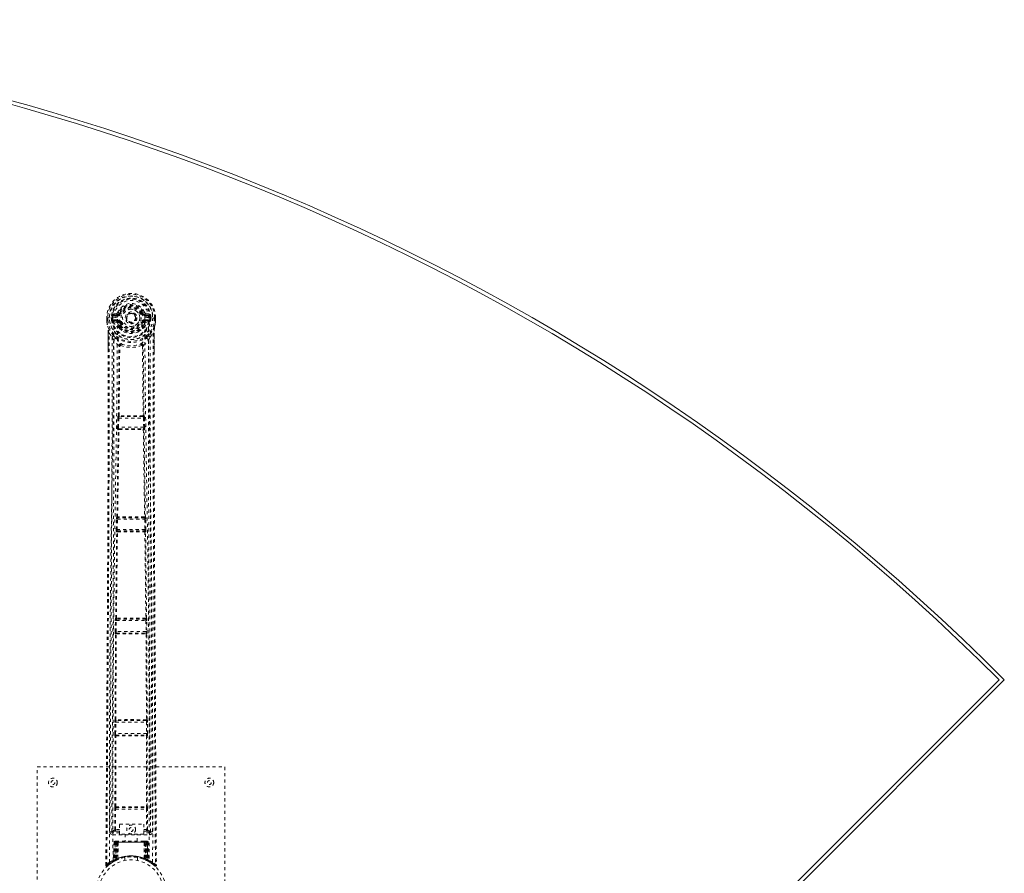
# Model space of a CAD drawing. Header units: inches. Extents: x 15 to 117, y 35 to 81.
# Tile 5 of 5: x 86 to 117, y 54 to 81. Entities that reach past the tile are written whole.
import ezdxf

# ---------------------------------------------------------------- set-up
doc = ezdxf.new("R2010")
doc.units = ezdxf.units.IN
doc.header["$MEASUREMENT"] = 0
doc.linetypes.add('SLD-Dashed', pattern=[0.075, 0.05, -0.025])
doc.linetypes.add('SLD-Solid', pattern=[0])

msp = doc.modelspace()

# ---------------------------------------------------------------- linework, layer by layer
at = {"color": 7, "linetype": 'SLD-Dashed', "lineweight": 0}
for p, q in [((88.506, 71.779), (88.506, 71.702)), ((88.51, 71.779), (88.506, 71.779)), ((88.507, 71.78), (88.507, 71.7)), ((88.563, 71.779), (88.51, 71.779)), ((88.535, 71.779), (88.536, 71.702)), ((88.586, 71.779), (88.563, 71.779)), ((88.731, 71.78), (88.586, 71.779)), ((88.657, 71.707), (88.657, 71.779)), ((88.692, 71.779), (88.686, 71.779)), ((88.686, 71.779), (88.687, 71.708)), ((88.692, 71.703), (88.692, 71.779)), ((88.828, 71.926), (88.71, 71.902)), ((88.731, 71.78), (88.731, 71.78)), ((88.74, 71.866), (88.856, 71.886)), ((88.74, 71.866), (88.74, 71.836)), ((88.856, 71.866), (88.74, 71.866)), ((88.856, 71.836), (88.74, 71.836)), ((88.856, 71.886), (88.856, 71.866)), ((88.856, 71.836), (88.856, 71.866)), ((88.916, 71.93), (88.938, 71.92)), ((89.441, 71.785), (89.442, 71.775)), ((89.442, 71.775), (89.441, 71.76)), ((89.632, 71.92), (89.654, 71.93)), ((89.709, 71.953), (89.654, 71.93)), ((89.654, 71.93), (89.657, 71.923)), ((89.714, 71.886), (89.83, 71.866)), ((89.714, 71.886), (89.714, 71.866)), ((89.83, 71.866), (89.714, 71.866)), ((89.714, 71.836), (89.714, 71.866)), ((89.83, 71.836), (89.714, 71.836)), ((89.861, 71.902), (89.742, 71.926)), ((89.83, 71.836), (89.83, 71.866)), ((89.839, 71.78), (89.839, 71.78)), ((89.839, 71.78), (90.008, 71.779)), ((89.878, 71.703), (89.879, 71.779)), ((89.879, 71.779), (89.884, 71.779)), ((89.879, 71.779), (89.879, 71.779)), ((89.884, 71.708), (89.884, 71.779)), ((89.914, 71.779), (89.913, 71.706)), ((90.008, 71.779), (90.061, 71.779)), ((90.035, 71.702), (90.035, 71.779)), ((90.065, 71.779), (90.061, 71.779)), ((90.063, 71.701), (90.063, 71.78)), ((90.065, 71.779), (90.064, 71.701)), ((88.506, 71.701), (88.506, 71.702)), ((88.507, 71.655), (88.507, 71.65)), ((88.538, 71.478), (88.535, 71.495)), ((88.687, 71.707), (88.657, 71.706)), ((88.657, 71.706), (88.657, 71.707)), ((88.687, 71.707), (88.693, 71.687)), ((88.693, 71.687), (88.692, 71.703)), ((88.699, 71.665), (88.701, 71.661)), ((88.702, 71.661), (88.711, 71.651)), ((88.827, 71.63), (88.711, 71.651)), ((88.727, 71.714), (88.727, 71.684)), ((88.727, 71.714), (88.856, 71.714)), ((88.856, 71.659), (88.727, 71.684)), ((88.727, 71.684), (88.856, 71.684)), ((88.856, 71.714), (88.856, 71.684)), ((88.856, 71.659), (88.856, 71.684)), ((88.899, 71.476), (88.899, 71.514)), ((88.911, 71.618), (88.9, 71.637)), ((88.915, 71.433), (88.903, 71.452)), ((88.938, 71.629), (88.911, 71.618)), ((88.911, 71.618), (88.952, 71.531)), ((88.922, 71.517), (88.922, 71.479)), ((89.618, 71.531), (89.659, 71.618)), ((89.659, 71.618), (89.632, 71.629)), ((89.648, 71.479), (89.648, 71.517)), ((89.667, 71.452), (89.655, 71.433)), ((89.672, 71.514), (89.716, 71.607)), ((89.672, 71.476), (89.672, 71.514)), ((89.714, 71.714), (89.714, 71.684)), ((89.714, 71.714), (89.843, 71.714)), ((89.843, 71.684), (89.714, 71.659)), ((89.714, 71.659), (89.714, 71.684)), ((89.714, 71.684), (89.843, 71.684)), ((89.743, 71.63), (89.859, 71.651)), ((89.843, 71.684), (89.843, 71.714)), ((89.869, 71.662), (89.859, 71.651)), ((89.859, 71.651), (89.859, 71.651)), ((89.859, 71.651), (89.859, 71.651)), ((89.869, 71.662), (89.872, 71.665)), ((89.869, 71.662), (89.869, 71.662)), ((89.883, 71.707), (89.878, 71.687)), ((89.878, 71.687), (89.878, 71.703)), ((89.883, 71.707), (89.88, 71.681)), ((89.913, 71.706), (89.884, 71.707)), ((89.913, 71.706), (89.913, 71.706)), ((90.063, 71.655), (90.063, 71.65)), ((90.064, 71.701), (90.064, 71.701)), ((88.549, 70.674), (88.549, 71.282)), ((88.579, 71.281), (88.675, 71.166)), ((89.895, 71.166), (89.992, 71.281)), ((90.021, 71.282), (90.021, 70.707)), ((88.878, 68.65), (88.898, 70.87)), ((88.894, 70.887), (88.894, 70.887)), ((88.901, 68.653), (88.921, 70.873)), ((88.921, 70.874), (88.921, 70.873)), ((89.649, 70.873), (89.649, 70.874)), ((89.649, 70.873), (89.669, 68.653)), ((89.693, 68.65), (89.673, 70.87)), ((89.677, 70.887), (89.677, 70.888)), ((88.874, 68.649), (88.878, 68.65)), ((88.903, 68.618), (88.907, 68.619)), ((89.667, 68.618), (88.903, 68.618)), ((89.663, 68.647), (89.663, 68.647)), ((89.663, 68.619), (89.667, 68.618)), ((89.697, 68.649), (89.693, 68.65)), ((88.852, 68.279), (88.86, 68.574)), ((88.86, 68.574), (88.862, 68.602)), ((88.882, 68.279), (88.89, 68.573)), ((88.89, 68.573), (89.68, 68.573)), ((89.68, 68.573), (89.688, 68.279)), ((89.71, 68.574), (89.708, 68.602)), ((89.718, 68.279), (89.71, 68.574)), ((88.872, 68.201), (88.861, 68.205)), ((89.688, 68.279), (88.882, 68.279)), ((88.901, 68.23), (88.89, 68.234)), ((88.89, 68.234), (89.68, 68.234)), ((89.68, 68.234), (89.669, 68.23)), ((89.67, 68.207), (89.67, 68.207)), ((89.699, 68.201), (89.709, 68.205)), ((88.811, 65.013), (88.819, 65.34)), ((88.828, 65.415), (88.831, 65.416)), ((88.841, 65.012), (88.848, 65.34)), ((88.848, 65.34), (89.722, 65.34)), ((88.858, 65.384), (88.86, 65.386)), ((89.712, 65.384), (88.858, 65.384)), ((89.71, 65.386), (89.712, 65.384)), ((89.722, 65.34), (89.729, 65.012)), ((89.742, 65.415), (89.74, 65.416)), ((89.759, 65.013), (89.752, 65.34)), ((88.792, 62.178), (88.824, 64.935)), ((88.814, 62.18), (88.846, 64.937)), ((88.824, 64.935), (88.817, 64.938)), ((89.729, 65.012), (88.841, 65.012)), ((88.854, 64.964), (88.847, 64.967)), ((88.847, 64.967), (89.723, 64.967)), ((89.723, 64.967), (89.717, 64.964)), ((89.724, 64.937), (89.756, 62.18)), ((89.747, 64.935), (89.753, 64.938)), ((89.778, 62.178), (89.747, 64.935)), ((88.777, 61.75), (88.782, 62.103)), ((88.79, 62.178), (88.792, 62.178)), ((88.807, 61.75), (88.812, 62.102)), ((88.812, 62.102), (89.758, 62.102)), ((88.82, 62.147), (88.822, 62.148)), ((89.75, 62.147), (88.82, 62.147)), ((88.826, 62.148), (88.826, 62.148)), ((89.744, 62.148), (89.744, 62.148)), ((89.749, 62.148), (89.75, 62.147)), ((89.758, 62.102), (89.764, 61.75)), ((89.78, 62.178), (89.778, 62.178)), ((89.793, 61.75), (89.788, 62.103)), ((89.764, 61.75), (88.807, 61.75)), ((88.817, 61.702), (88.813, 61.705)), ((88.813, 61.705), (89.758, 61.705)), ((88.821, 61.702), (88.821, 61.702)), ((89.749, 61.702), (89.749, 61.702)), ((89.758, 61.705), (89.753, 61.702)), ((88.773, 58.937), (88.787, 61.673)), ((88.787, 61.673), (88.783, 61.675)), ((88.794, 58.938), (88.81, 61.674)), ((89.761, 61.674), (89.776, 58.938)), ((89.783, 61.673), (89.787, 61.675)), ((89.798, 58.937), (89.783, 61.673)), ((88.76, 58.491), (88.763, 58.861)), ((88.771, 58.936), (88.773, 58.937)), ((88.79, 58.491), (88.793, 58.861)), ((88.793, 58.861), (89.778, 58.861)), ((88.801, 58.906), (88.802, 58.907)), ((89.769, 58.906), (88.801, 58.906)), ((88.807, 58.907), (88.807, 58.907)), ((89.764, 58.907), (89.764, 58.907)), ((89.768, 58.907), (89.769, 58.906)), ((89.778, 58.861), (89.78, 58.491)), ((89.799, 58.936), (89.798, 58.937)), ((89.81, 58.491), (89.807, 58.861)), ((88.771, 58.414), (88.767, 58.416)), ((88.769, 56.157), (88.771, 58.414)), ((89.78, 58.491), (88.79, 58.491)), ((88.791, 56.158), (88.793, 58.415)), ((88.801, 58.444), (88.797, 58.446)), ((88.797, 58.446), (89.773, 58.446)), ((88.805, 58.443), (88.805, 58.443)), ((89.766, 58.443), (89.765, 58.443)), ((89.773, 58.446), (89.769, 58.444)), ((89.777, 58.415), (89.779, 56.158)), ((89.799, 58.414), (89.803, 58.416)), ((89.801, 56.157), (89.799, 58.414)), ((86.285, 57.426), (92.285, 57.426)), ((86.285, 49.426), (86.285, 57.426)), ((92.285, 57.426), (92.285, 49.426)), ((88.759, 55.422), (88.76, 56.082)), ((88.769, 56.157), (88.769, 56.157)), ((88.788, 55.422), (88.79, 56.082)), ((88.79, 56.082), (89.78, 56.082)), ((88.798, 56.127), (88.799, 56.127)), ((88.798, 56.127), (89.772, 56.127)), ((89.772, 56.127), (89.772, 56.127)), ((89.78, 56.082), (89.782, 55.422)), ((89.802, 56.157), (89.801, 56.157)), ((89.812, 55.422), (89.81, 56.082)), ((88.917, 55.422), (88.788, 55.422)), ((88.917, 55.597), (89.686, 55.597)), ((88.917, 55.283), (88.917, 55.597)), ((89.686, 55.597), (89.686, 55.283)), ((89.686, 55.422), (89.782, 55.422)), ((88.605, 55.351), (88.665, 55.35)), ((88.665, 55.354), (88.665, 55.353)), ((88.665, 55.35), (88.667, 55.339)), ((88.666, 55.349), (88.667, 55.339)), ((88.695, 55.32), (88.695, 55.26)), ((88.917, 55.32), (88.695, 55.32)), ((88.695, 55.26), (89.876, 55.26)), ((88.787, 55.377), (88.917, 55.377)), ((89.686, 55.283), (88.917, 55.283)), ((89.09, 55.283), (89.09, 55.051)), ((89.48, 55.051), (89.48, 55.283)), ((89.686, 55.377), (89.784, 55.377)), ((89.876, 55.32), (89.686, 55.32)), ((89.876, 55.26), (89.876, 55.32)), ((89.903, 55.339), (89.905, 55.349)), ((89.904, 55.339), (89.906, 55.35)), ((89.905, 55.353), (89.905, 55.354)), ((89.906, 55.35), (89.966, 55.351)), ((88.738, 55.022), (88.717, 54.416)), ((88.752, 55.022), (88.731, 54.424)), ((88.752, 55.022), (88.738, 55.022)), ((88.738, 55.022), (88.777, 55.022)), ((88.771, 55.025), (88.75, 54.431)), ((88.77, 55.022), (88.75, 54.435)), ((88.837, 55.022), (88.77, 55.022)), ((88.777, 54.464), (88.777, 55.022)), ((88.777, 55.022), (89.793, 55.022)), ((88.791, 55.051), (88.782, 55.051)), ((88.791, 55.022), (88.79, 54.471)), ((89.78, 55.022), (88.791, 55.022)), ((88.854, 55.051), (88.8, 55.051)), ((88.809, 55.022), (88.809, 54.48)), ((88.809, 55.022), (89.761, 55.022)), ((88.818, 54.47), (88.837, 55.022)), ((88.838, 55.022), (88.819, 54.471)), ((88.837, 55.022), (88.838, 55.022)), ((88.86, 54.498), (88.866, 55.022)), ((88.869, 55.022), (88.864, 54.5)), ((88.869, 55.022), (88.866, 55.022)), ((88.875, 55.051), (88.868, 55.051)), ((89.702, 55.022), (88.869, 55.022)), ((89.694, 55.051), (88.876, 55.051)), ((89.702, 55.051), (89.695, 55.051)), ((89.706, 54.5), (89.702, 55.022)), ((89.705, 55.022), (89.702, 55.022)), ((89.705, 55.022), (89.71, 54.498)), ((89.77, 55.051), (89.716, 55.051)), ((89.751, 54.471), (89.732, 55.022)), ((89.732, 55.022), (89.733, 55.022)), ((89.733, 55.022), (89.752, 54.47)), ((89.8, 55.022), (89.733, 55.022)), ((89.76, 55.051), (89.768, 55.051)), ((89.761, 54.48), (89.761, 55.022)), ((89.789, 55.051), (89.779, 55.051)), ((89.78, 55.022), (89.78, 54.471)), ((89.78, 55.022), (89.819, 55.022)), ((89.793, 55.022), (89.794, 54.464)), ((89.82, 54.431), (89.8, 55.025)), ((89.8, 55.022), (89.821, 54.435)), ((89.819, 55.022), (89.839, 54.424)), ((89.832, 55.022), (89.819, 55.022)), ((89.832, 55.022), (89.853, 54.416)), ((88.75, 54.435), (88.818, 54.47)), ((88.789, 54.439), (88.777, 54.464)), ((88.821, 54.453), (88.809, 54.48)), ((88.819, 54.471), (88.818, 54.47)), ((88.85, 54.464), (88.819, 54.45)), ((88.86, 54.498), (88.864, 54.5)), ((89.085, 54.533), (89.085, 54.437)), ((89.485, 54.437), (89.485, 54.533)), ((89.702, 54.473), (89.708, 54.471)), ((89.706, 54.5), (89.71, 54.498)), ((89.761, 54.48), (89.749, 54.453)), ((89.752, 54.47), (89.751, 54.471)), ((89.752, 54.47), (89.821, 54.435)), ((88.478, 54.284), (88.508, 54.284)), ((88.632, 54.345), (88.528, 54.262)), ((88.617, 54.334), (88.636, 54.349)), ((88.741, 54.413), (88.639, 54.349)), ((88.703, 54.391), (88.716, 54.399)), ((88.717, 54.416), (88.731, 54.424)), ((88.734, 54.41), (88.801, 54.444)), ((88.801, 54.444), (88.802, 54.445)), ((88.805, 54.446), (88.803, 54.445)), ((89.766, 54.446), (89.768, 54.445)), ((89.768, 54.445), (89.769, 54.444)), ((89.769, 54.444), (89.836, 54.41)), ((89.779, 54.44), (89.781, 54.439)), ((89.839, 54.424), (89.853, 54.416)), ((89.848, 54.404), (89.862, 54.396)), ((89.854, 54.399), (89.868, 54.391))]:
    msp.add_line(p, q, dxfattribs=at)
at = {"color": 7, "linetype": 'SLD-Solid', "lineweight": 15}
for p, q in [((91.918, 35.1), (117.03, 60.213)), ((91.918, 34.934), (117.197, 60.213)), ((91.918, 35.1), (117.03, 60.213))]:
    msp.add_line(p, q, dxfattribs=at)
at = {"color": 7, "linetype": 'SLD-Dashed', "lineweight": 0, "flags": 128}
for points in [[(89.722, 71.797), (89.715, 71.877), (89.691, 71.953), (89.65, 72.024), (89.595, 72.085), (89.528, 72.135), (89.452, 72.171), (89.37, 72.193), (89.285, 72.201), (89.2, 72.193), (89.119, 72.171), (89.043, 72.135), (88.976, 72.085), (88.92, 72.024), (88.879, 71.953), (88.855, 71.877), (88.848, 71.797)], [(88.506, 71.779), (88.505, 71.779), (88.506, 71.779), (88.509, 71.779), (88.512, 71.779), (88.517, 71.779), (88.523, 71.779), (88.529, 71.779), (88.535, 71.779)], [(88.597, 54.378), (88.595, 56.821), (88.599, 59.263), (88.613, 61.703), (88.638, 64.141), (88.666, 66.055), (88.696, 67.966), (88.721, 69.875), (88.731, 71.78)], [(88.74, 71.836), (88.717, 71.84), (88.697, 71.853)], [(88.706, 54.433), (88.703, 56.871), (88.708, 59.307), (88.723, 61.742), (88.751, 64.175), (88.781, 66.084), (88.813, 67.991), (88.839, 69.896), (88.848, 71.797)], [(88.966, 71.909), (88.961, 71.911), (88.956, 71.913), (88.951, 71.915), (88.947, 71.917), (88.943, 71.918), (88.941, 71.919), (88.939, 71.92), (88.938, 71.92)], [(89.604, 71.909), (89.609, 71.911), (89.615, 71.913), (89.619, 71.915), (89.623, 71.917), (89.627, 71.918), (89.629, 71.919), (89.631, 71.92), (89.632, 71.92)], [(89.722, 71.797), (89.732, 69.861), (89.759, 67.922), (89.791, 65.98), (89.821, 64.036), (89.844, 62.09), (89.861, 59.539), (89.867, 56.987), (89.864, 54.433)], [(89.873, 71.853), (89.854, 71.84), (89.83, 71.836)], [(89.973, 54.378), (89.976, 56.821), (89.972, 59.263), (89.958, 61.703), (89.932, 64.141), (89.904, 66.055), (89.874, 67.966), (89.849, 69.875), (89.839, 71.78)], [(90.035, 71.779), (90.042, 71.779), (90.048, 71.779), (90.053, 71.779), (90.058, 71.779), (90.062, 71.779), (90.064, 71.779), (90.065, 71.779), (90.065, 71.779)], [(88.536, 71.702), (88.529, 71.701), (88.523, 71.701), (88.518, 71.701), (88.513, 71.701), (88.509, 71.701), (88.507, 71.702), (88.506, 71.702), (88.506, 71.702)], [(88.536, 71.702), (88.534, 71.697), (88.526, 71.686), (88.524, 71.682), (88.523, 71.677), (88.523, 71.672), (88.522, 71.67), (88.52, 71.669), (88.517, 71.667), (88.513, 71.666), (88.512, 71.665), (88.511, 71.664), (88.511, 71.66), (88.51, 71.651), (88.509, 71.65), (88.509, 71.649), (88.508, 71.649), (88.507, 71.65)], [(88.507, 71.655), (88.52, 71.566), (88.535, 71.495)], [(88.507, 71.65), (88.521, 71.558), (88.537, 71.485)], [(88.535, 71.495), (88.535, 71.49), (88.537, 71.485)], [(88.717, 71.206), (88.617, 71.329), (88.537, 71.485)], [(88.687, 71.707), (88.687, 71.707), (88.687, 71.707)], [(88.692, 71.703), (88.709, 71.711), (88.727, 71.714)], [(88.854, 71.607), (88.841, 71.624), (88.827, 71.63)], [(88.899, 71.514), (88.876, 71.556), (88.854, 71.607)], [(88.903, 71.452), (88.903, 71.453), (88.899, 71.476)], [(88.966, 71.641), (88.961, 71.639), (88.956, 71.637), (88.951, 71.635), (88.947, 71.633), (88.943, 71.631), (88.941, 71.63), (88.939, 71.63), (88.938, 71.629)], [(89.604, 71.641), (89.609, 71.639), (89.615, 71.637), (89.619, 71.635), (89.623, 71.633), (89.627, 71.631), (89.629, 71.63), (89.631, 71.63), (89.632, 71.629)], [(89.672, 71.476), (89.667, 71.453), (89.667, 71.452)], [(89.716, 71.607), (89.729, 71.624), (89.743, 71.63)], [(89.843, 71.714), (89.861, 71.711), (89.878, 71.703)], [(90.034, 71.485), (89.953, 71.329), (89.853, 71.206)], [(89.884, 71.707), (89.883, 71.707), (89.883, 71.707)], [(90.03, 71.451), (90.025, 71.397), (90.021, 71.282)], [(90.035, 71.495), (90.032, 71.475), (90.03, 71.451)], [(90.034, 71.485), (90.05, 71.558), (90.063, 71.65)], [(90.034, 71.485), (90.035, 71.49), (90.035, 71.495)], [(90.035, 71.702), (90.041, 71.702), (90.047, 71.701), (90.053, 71.701), (90.057, 71.701), (90.061, 71.702), (90.063, 71.702), (90.064, 71.702), (90.064, 71.701)], [(90.063, 71.65), (90.062, 71.649), (90.062, 71.649), (90.061, 71.649), (90.06, 71.651), (90.06, 71.66), (90.059, 71.663), (90.058, 71.665), (90.057, 71.666), (90.053, 71.667), (90.051, 71.667), (90.05, 71.668), (90.049, 71.67), (90.047, 71.677), (90.046, 71.682), (90.044, 71.686), (90.038, 71.693), (90.036, 71.697), (90.035, 71.702)], [(90.063, 71.655), (90.051, 71.566), (90.035, 71.495)], [(88.508, 54.284), (88.514, 55.219), (88.52, 56.191), (88.526, 57.2), (88.531, 57.968), (88.531, 58.071), (88.532, 58.173), (88.533, 58.276), (88.533, 58.379), (88.534, 58.483), (88.535, 58.607), (88.537, 58.974), (88.539, 59.309), (88.541, 59.612), (88.543, 59.884), (88.546, 60.391), (88.548, 60.836), (88.552, 61.493), (88.556, 62.093), (88.559, 62.634), (88.563, 63.242), (88.566, 63.862), (88.572, 65.06), (88.577, 66.336), (88.581, 67.568), (88.583, 68.809), (88.582, 70.059), (88.579, 71.281)], [(88.549, 71.282), (88.549, 71.281), (88.55, 71.281), (88.552, 71.281), (88.556, 71.281), (88.56, 71.281), (88.566, 71.281), (88.572, 71.281), (88.579, 71.281)], [(88.551, 71.281), (88.552, 71.003), (88.552, 70.764), (88.553, 70.674)], [(88.675, 71.166), (88.676, 70.408), (88.677, 69.614), (88.676, 68.783), (88.674, 67.917), (88.672, 67.066), (88.669, 66.348), (88.666, 65.663), (88.662, 64.927), (88.658, 64.141), (88.657, 63.9), (88.655, 63.654), (88.654, 63.404), (88.653, 63.186), (88.652, 63.009), (88.651, 62.824), (88.649, 62.63), (88.648, 62.427), (88.646, 62.018), (88.643, 61.578), (88.64, 61.106), (88.64, 61.013), (88.639, 60.99), (88.639, 60.973), (88.639, 60.95), (88.639, 60.921), (88.639, 60.885), (88.638, 60.844), (88.638, 60.697), (88.636, 60.504), (88.635, 60.303), (88.634, 60.069), (88.632, 59.801), (88.631, 59.686), (88.63, 59.566), (88.63, 59.441), (88.629, 59.311), (88.628, 59.228), (88.628, 59.148), (88.623, 58.313), (88.618, 57.509), (88.613, 56.747), (88.609, 56.027), (88.605, 55.351)], [(88.915, 71.433), (88.993, 71.367), (89.046, 71.337)], [(89.524, 71.338), (89.577, 71.367), (89.655, 71.433)], [(89.966, 55.351), (89.962, 55.962), (89.958, 56.609), (89.954, 57.291), (89.95, 58.008), (89.945, 58.75), (89.944, 58.85), (89.944, 58.95), (89.943, 59.051), (89.942, 59.152), (89.942, 59.255), (89.941, 59.383), (89.939, 59.768), (89.936, 60.111), (89.935, 60.411), (89.933, 60.67), (89.932, 60.812), (89.931, 60.937), (89.931, 61.045), (89.93, 61.136), (89.93, 61.209), (89.929, 61.266), (89.928, 61.396), (89.927, 61.571), (89.924, 62.093), (89.921, 62.575), (89.92, 62.805), (89.919, 63.024), (89.917, 63.233), (89.916, 63.493), (89.914, 63.755), (89.913, 64.011), (89.911, 64.26), (89.906, 65.379), (89.9, 66.569), (89.897, 67.709), (89.894, 68.864), (89.894, 70.028), (89.895, 71.166)], [(89.992, 71.281), (89.988, 69.945), (89.988, 68.591), (89.99, 67.213), (89.995, 65.887), (90.001, 64.521), (90.008, 63.155), (90.016, 61.855), (90.023, 60.701), (90.028, 59.895), (90.036, 58.57), (90.043, 57.428), (90.05, 56.338), (90.056, 55.29), (90.062, 54.284)], [(90.021, 71.282), (90.022, 71.281), (90.02, 71.281), (90.018, 71.281), (90.014, 71.281), (90.01, 71.281), (90.005, 71.281), (89.998, 71.281), (89.992, 71.281)], [(90.018, 70.707), (90.018, 70.95), (90.02, 71.281)], [(88.735, 71.054), (88.732, 67.129), (88.713, 63.203), (88.689, 59.277), (88.665, 55.35)], [(88.894, 70.887), (88.809, 70.966), (88.735, 71.054)], [(88.813, 71.118), (88.822, 71.11), (88.828, 71.103)], [(88.941, 70.893), (88.937, 70.903), (88.93, 70.91), (88.922, 70.915), (88.914, 70.916), (88.907, 70.913), (88.9, 70.907), (88.896, 70.898), (88.894, 70.887)], [(89.677, 70.887), (89.675, 70.898), (89.67, 70.907), (89.664, 70.913), (89.656, 70.916), (89.648, 70.915), (89.64, 70.91), (89.634, 70.903), (89.629, 70.893)], [(89.677, 70.888), (89.762, 70.966), (89.836, 71.054)], [(89.758, 71.118), (89.748, 71.11), (89.743, 71.103)], [(89.906, 55.35), (89.882, 59.277), (89.857, 63.203), (89.839, 67.129), (89.836, 71.054)], [(88.478, 54.284), (88.504, 58.534), (88.53, 62.783), (88.549, 67.033), (88.549, 70.674)], [(90.021, 70.707), (90.021, 67.033), (90.04, 62.783), (90.066, 58.534), (90.092, 54.284)], [(88.901, 68.653), (88.895, 68.649), (88.89, 68.644), (88.888, 68.639), (88.888, 68.633), (88.89, 68.627), (88.894, 68.623), (88.9, 68.62), (88.907, 68.619)], [(88.901, 68.653), (88.903, 68.649), (88.905, 68.648), (88.906, 68.648), (88.907, 68.647)], [(89.663, 68.619), (89.67, 68.62), (89.676, 68.623), (89.68, 68.627), (89.682, 68.633), (89.682, 68.639), (89.68, 68.644), (89.676, 68.649), (89.669, 68.653)], [(89.663, 68.647), (89.664, 68.648), (89.665, 68.648), (89.667, 68.649), (89.669, 68.653)], [(88.86, 68.574), (88.864, 68.574), (88.87, 68.574), (88.88, 68.573), (88.89, 68.573)], [(89.68, 68.573), (89.69, 68.573), (89.7, 68.574), (89.707, 68.574), (89.71, 68.574)], [(88.831, 65.416), (88.851, 66.809), (88.872, 68.201)], [(88.852, 68.279), (88.854, 68.279), (88.856, 68.279), (88.859, 68.279), (88.862, 68.279), (88.867, 68.279), (88.872, 68.279), (88.877, 68.279), (88.882, 68.279)], [(88.853, 65.418), (88.874, 66.811), (88.895, 68.203)], [(88.901, 68.23), (88.895, 68.229), (88.89, 68.227), (88.886, 68.223), (88.884, 68.219), (88.884, 68.215), (88.886, 68.21), (88.89, 68.206), (88.895, 68.203)], [(88.9, 68.207), (88.899, 68.207), (88.898, 68.207), (88.897, 68.206), (88.895, 68.203)], [(89.675, 68.203), (89.681, 68.206), (89.684, 68.21), (89.686, 68.215), (89.686, 68.219), (89.684, 68.223), (89.68, 68.227), (89.675, 68.229), (89.669, 68.23)], [(89.675, 68.203), (89.696, 66.811), (89.717, 65.418)], [(89.688, 68.279), (89.694, 68.279), (89.699, 68.279), (89.704, 68.279), (89.708, 68.279), (89.712, 68.279), (89.715, 68.279), (89.717, 68.279), (89.718, 68.279)], [(89.74, 65.416), (89.719, 66.809), (89.699, 68.201)], [(88.819, 65.359), (88.819, 65.355), (88.821, 65.34)], [(88.819, 65.34), (88.821, 65.34), (88.828, 65.34), (88.838, 65.34), (88.848, 65.34)], [(88.853, 65.418), (88.847, 65.414), (88.843, 65.41), (88.841, 65.404), (88.841, 65.399), (88.843, 65.393), (88.847, 65.389), (88.853, 65.386), (88.86, 65.386)], [(89.71, 65.386), (89.717, 65.386), (89.723, 65.389), (89.727, 65.393), (89.73, 65.399), (89.73, 65.404), (89.727, 65.41), (89.723, 65.414), (89.717, 65.418)], [(89.711, 65.413), (89.712, 65.413), (89.713, 65.413), (89.715, 65.415), (89.717, 65.418)], [(89.722, 65.34), (89.732, 65.34), (89.742, 65.34), (89.749, 65.34), (89.752, 65.34)], [(89.75, 65.34), (89.751, 65.355), (89.751, 65.359)], [(88.811, 65.013), (88.812, 65.013), (88.814, 65.013), (88.817, 65.013), (88.821, 65.013), (88.825, 65.013), (88.83, 65.012), (88.836, 65.012), (88.841, 65.012)], [(88.854, 64.964), (88.847, 64.963), (88.842, 64.961), (88.838, 64.958), (88.835, 64.953), (88.835, 64.949), (88.837, 64.944), (88.841, 64.94), (88.846, 64.937)], [(88.852, 64.941), (88.851, 64.941), (88.85, 64.941), (88.848, 64.94), (88.846, 64.937)], [(89.724, 64.937), (89.729, 64.94), (89.733, 64.944), (89.735, 64.949), (89.735, 64.953), (89.733, 64.958), (89.729, 64.961), (89.723, 64.963), (89.717, 64.964)], [(89.729, 65.012), (89.735, 65.012), (89.74, 65.012), (89.745, 65.013), (89.749, 65.013), (89.753, 65.013), (89.756, 65.013), (89.758, 65.013), (89.759, 65.013)], [(88.782, 62.103), (88.785, 62.103), (88.792, 62.102), (88.801, 62.102), (88.812, 62.102)], [(88.783, 62.122), (88.783, 62.116), (88.784, 62.103)], [(88.814, 62.18), (88.808, 62.176), (88.804, 62.172), (88.802, 62.166), (88.802, 62.161), (88.804, 62.156), (88.809, 62.151), (88.815, 62.149), (88.822, 62.148)], [(88.814, 62.18), (88.816, 62.176), (88.818, 62.175), (88.819, 62.175), (88.82, 62.175)], [(89.749, 62.148), (89.756, 62.149), (89.762, 62.151), (89.766, 62.156), (89.769, 62.161), (89.769, 62.166), (89.767, 62.172), (89.762, 62.176), (89.756, 62.18)], [(89.751, 62.175), (89.752, 62.175), (89.753, 62.175), (89.754, 62.176), (89.756, 62.18)], [(89.758, 62.102), (89.769, 62.102), (89.779, 62.102), (89.785, 62.103), (89.788, 62.103)], [(89.786, 62.103), (89.787, 62.116), (89.787, 62.122)], [(88.777, 61.75), (88.778, 61.75), (88.78, 61.75), (88.783, 61.75), (88.787, 61.75), (88.791, 61.75), (88.796, 61.75), (88.801, 61.75), (88.807, 61.75)], [(88.817, 61.702), (88.811, 61.701), (88.805, 61.699), (88.801, 61.696), (88.799, 61.691), (88.799, 61.686), (88.8, 61.682), (88.804, 61.677), (88.809, 61.674)], [(89.761, 61.674), (89.766, 61.677), (89.77, 61.682), (89.772, 61.686), (89.772, 61.691), (89.769, 61.696), (89.765, 61.699), (89.759, 61.701), (89.753, 61.702)], [(89.764, 61.75), (89.769, 61.75), (89.774, 61.75), (89.779, 61.75), (89.784, 61.75), (89.787, 61.75), (89.79, 61.75), (89.792, 61.75), (89.793, 61.75)], [(88.815, 61.679), (88.814, 61.678), (88.813, 61.678), (88.812, 61.677), (88.809, 61.674)], [(89.761, 61.674), (89.759, 61.677), (89.757, 61.678), (89.756, 61.678), (89.755, 61.679)], [(89.902, 55.921), (89.9, 56.364), (89.896, 56.934), (89.893, 57.466), (89.89, 57.958), (89.887, 58.404), (89.885, 58.812), (89.882, 59.182), (89.88, 59.515), (89.877, 59.97), (89.875, 60.266)], [(88.763, 58.861), (88.766, 58.861), (88.773, 58.861), (88.782, 58.861), (88.793, 58.861)], [(88.764, 58.877), (88.764, 58.873), (88.765, 58.861)], [(88.794, 58.938), (88.788, 58.935), (88.784, 58.93), (88.783, 58.925), (88.783, 58.919), (88.785, 58.914), (88.79, 58.91), (88.796, 58.908), (88.802, 58.907)], [(88.794, 58.938), (88.797, 58.935), (88.798, 58.934), (88.799, 58.933), (88.8, 58.933)], [(89.768, 58.907), (89.775, 58.908), (89.781, 58.91), (89.785, 58.914), (89.788, 58.919), (89.788, 58.925), (89.786, 58.93), (89.782, 58.935), (89.776, 58.938)], [(89.77, 58.933), (89.771, 58.933), (89.772, 58.934), (89.774, 58.935), (89.776, 58.938)], [(89.778, 58.861), (89.788, 58.861), (89.798, 58.861), (89.804, 58.861), (89.807, 58.861)], [(89.805, 58.861), (89.807, 58.873), (89.807, 58.877)], [(88.76, 58.491), (88.761, 58.491), (88.763, 58.491), (88.766, 58.491), (88.77, 58.491), (88.774, 58.491), (88.779, 58.491), (88.785, 58.491), (88.79, 58.491)], [(88.801, 58.444), (88.794, 58.443), (88.789, 58.441), (88.785, 58.437), (88.782, 58.432), (88.782, 58.428), (88.784, 58.423), (88.787, 58.418), (88.793, 58.415)], [(88.798, 58.419), (88.797, 58.419), (88.796, 58.419), (88.795, 58.418), (88.793, 58.415)], [(89.777, 58.415), (89.783, 58.418), (89.787, 58.423), (89.788, 58.428), (89.788, 58.432), (89.786, 58.437), (89.782, 58.441), (89.776, 58.443), (89.769, 58.444)], [(89.777, 58.415), (89.775, 58.418), (89.774, 58.419), (89.773, 58.419), (89.772, 58.419)], [(89.78, 58.491), (89.786, 58.491), (89.791, 58.491), (89.796, 58.491), (89.8, 58.491), (89.804, 58.491), (89.807, 58.491), (89.809, 58.491), (89.81, 58.491)], [(88.76, 56.082), (88.761, 56.082), (88.763, 56.082), (88.766, 56.082), (88.77, 56.082), (88.774, 56.082), (88.779, 56.082), (88.785, 56.082), (88.79, 56.082)], [(88.791, 56.158), (88.785, 56.154), (88.781, 56.15), (88.779, 56.145), (88.779, 56.14), (88.782, 56.135), (88.786, 56.131), (88.792, 56.128), (88.799, 56.127)], [(88.791, 56.158), (88.793, 56.155), (88.795, 56.154), (88.796, 56.153), (88.797, 56.153)], [(88.797, 56.153), (89.039, 56.153), (89.285, 56.153), (89.532, 56.153), (89.774, 56.153)], [(88.803, 56.128), (88.921, 56.128), (89.039, 56.128), (89.159, 56.128), (89.279, 56.128), (89.389, 56.128), (89.499, 56.128), (89.604, 56.128), (89.686, 56.128), (89.767, 56.128)], [(89.772, 56.127), (89.778, 56.128), (89.784, 56.131), (89.788, 56.135), (89.791, 56.14), (89.791, 56.145), (89.789, 56.15), (89.785, 56.155), (89.779, 56.158)], [(89.78, 56.082), (89.791, 56.082), (89.8, 56.082), (89.807, 56.082), (89.81, 56.082)], [(88.665, 55.35), (88.688, 55.379), (88.757, 55.407)], [(88.759, 55.422), (88.762, 55.422), (88.769, 55.422), (88.777, 55.422), (88.788, 55.422)], [(89.812, 55.422), (89.809, 55.422), (89.802, 55.422), (89.792, 55.422), (89.782, 55.422)], [(89.906, 55.35), (89.883, 55.379), (89.813, 55.407)], [(88.695, 55.32), (88.718, 55.349), (88.787, 55.377)], [(89.784, 55.377), (89.853, 55.349), (89.876, 55.32)], [(88.791, 55.022), (88.776, 55.022), (88.764, 55.022), (88.755, 55.022), (88.752, 55.022)], [(88.77, 55.022), (88.77, 55.022), (88.772, 55.022), (88.776, 55.022), (88.781, 55.022), (88.787, 55.022), (88.794, 55.022), (88.801, 55.022), (88.809, 55.022)], [(88.866, 55.022), (88.855, 55.022), (88.847, 55.022), (88.841, 55.022), (88.838, 55.022)], [(88.866, 55.022), (88.866, 55.028), (88.866, 55.033), (88.867, 55.038), (88.869, 55.042), (88.87, 55.046), (88.872, 55.049), (88.873, 55.05), (88.875, 55.051)], [(89.695, 55.051), (89.699, 55.049), (89.702, 55.042), (89.704, 55.033), (89.705, 55.022)], [(89.732, 55.022), (89.729, 55.022), (89.723, 55.022), (89.715, 55.022), (89.705, 55.022)], [(89.761, 55.022), (89.769, 55.022), (89.777, 55.022), (89.784, 55.022), (89.79, 55.022), (89.795, 55.022), (89.798, 55.022), (89.8, 55.022), (89.8, 55.022)], [(89.793, 55.022), (89.808, 55.022), (89.821, 55.022), (89.826, 55.022), (89.829, 55.022), (89.832, 55.022)], [(88.862, 54.471), (88.863, 54.472), (88.864, 54.474), (88.865, 54.477), (88.864, 54.48), (88.864, 54.484), (88.863, 54.488), (88.862, 54.493), (88.86, 54.498)], [(89.708, 54.471), (89.707, 54.472), (89.706, 54.474), (89.706, 54.477), (89.706, 54.48), (89.706, 54.484), (89.707, 54.488), (89.708, 54.493), (89.71, 54.498)], [(88.773, 54.43), (88.781, 54.435), (88.788, 54.441)], [(89.868, 54.391), (89.866, 54.392), (89.866, 54.392)], [(90.044, 54.264), (90.051, 54.26), (90.059, 54.258), (90.067, 54.257), (90.075, 54.259), (90.082, 54.262), (90.087, 54.267), (90.091, 54.274), (90.092, 54.282)], [(90.092, 54.284), (90.092, 54.284), (90.09, 54.284), (90.083, 54.284), (90.074, 54.284), (90.068, 54.284), (90.062, 54.284)]]:
    msp.add_lwpolyline(points, dxfattribs=at)
at = {"color": 7, "linetype": 'SLD-Dashed', "lineweight": 0}
for centre, radius in [((89.285, 71.775), 0.7), ((89.285, 71.775), 0.69), ((89.285, 71.775), 0.623), ((89.285, 71.775), 0.32), ((89.285, 71.775), 0.275), ((89.285, 71.775), 0.188), ((89.285, 71.775), 0.157), ((89.285, 71.775), 0.142), ((89.285, 71.775), 0.139), ((89.285, 71.775), 0.138), ((86.785, 56.926), 0.141), ((86.785, 56.926), 0.0625), ((91.785, 56.926), 0.141), ((91.785, 56.926), 0.0625), ((89.285, 55.426), 0.141), ((89.285, 55.426), 0.0625), ((89.285, 53.426), 1.125), ((89.285, 53.426), 1.03)]:
    msp.add_circle(centre, radius, dxfattribs=at)
at = {"color": 7, "linetype": 'SLD-Solid', "lineweight": 15}
for radius, start, end in [(72, 45, 135), (71.882, 45.09414, 134.90586), (71.882, 45.09414, 134.90586)]:
    msp.add_arc((66.285, 9.301), radius, start, end, dxfattribs=at)
at = {"color": 7, "linetype": 'SLD-Dashed', "lineweight": 0}
for centre, radius, start, end in [((89.285, 71.775), 0.78, 0, 179.6863), ((89.285, 71.775), 0.78, 0.3208, 179.6784), ((89.285, 71.775), 0.75, 0.3209, 179.6791), ((89.285, 71.775), 0.629, 0.4096, 179.5859), ((89.285, 71.775), 0.599, 0.4095, 179.5861), ((89.285, 71.779), 0.554, 0.0503, 179.9569), ((89.285, 71.775), 0.459, 22.774, 157.226), ((89.285, 71.775), 0.4, 22.774, 157.226), ((89.285, 71.775), 0.376, 22.774, 157.226), ((89.285, 71.775), 0.346, 22.7741, 157.2259), ((89.285, 71.775), 0.593, 172.3909, 179.5868), ((88.901, 71.826), 0.206, 158.3455, 172.3355), ((88.739, 71.896), 0.0299, 167.8919, 271.9521), ((88.846, 71.408), 0.389, 89.6791, 107.1666), ((88.857, 71.916), 0.0301, 162.3816, 268.5447), ((88.819, 71.97), 0.0456, 281.4002, 337.4248), ((88.851, 71.957), 0.0714, 274.7364, 337.1495), ((88.856, 71.955), 0.089, 270, 337.226), ((88.856, 71.955), 0.119, 269.9996, 337.2268), ((86.893, 67.187), 5.157, 66.8971, 67.5564), ((89.285, 71.775), 0.275, 90.0001, 269.9999), ((89.285, 71.775), 0.275, 270.0001, 89.9999), ((89.714, 71.955), 0.119, 202.7732, 270.0004), ((89.714, 71.955), 0.089, 202.774, 270), ((89.72, 71.958), 0.0716, 208.9476, 265.17), ((89.751, 71.97), 0.0457, 202.6632, 258.5138), ((89.713, 71.916), 0.0301, 271.4491, 17.6269), ((89.729, 71.439), 0.358, 72.1182, 91.0919), ((89.831, 71.896), 0.0299, 268.0499, 12.106), ((89.669, 71.826), 0.206, 7.663, 21.6533), ((89.285, 71.775), 0.593, 0.4056, 7.6091), ((88.94, 71.689), 0.434, 178.3289, 185.6214), ((89.329, 71.696), 0.823, 179.6524, 182.917), ((89.285, 71.775), 0.788, 189.1184, 350.8816), ((89.285, 71.775), 0.753, 185.5813, 354.4206), ((84.843, 70.617), 3.794, 10.083, 13.2251), ((85.697, 71.195), 2.855, 1.7275, 5.6805), ((87.224, 71.305), 1.325, 359.0041, 7.5061), ((89.285, 71.775), 0.632, 186.2981, 353.7019), ((89.285, 71.775), 0.602, 186.4998, 349.3934), ((88.767, 71.695), 0.0746, 185.4348, 203.3778), ((88.727, 71.653), 0.0305, 89.0102, 157.7954), ((89.148, 71.865), 0.491, 204.6706, 241.7223), ((89.088, 71.867), 0.435, 209.8486, 244.1923), ((88.857, 71.629), 0.03, 91.1051, 179.112), ((88.885, 71.602), 0.031, 31.7515, 170.0611), ((88.856, 71.595), 0.119, 22.7743, 90.0001), ((88.856, 71.595), 0.089, 22.774, 90), ((88.856, 71.605), 0.0542, 36.2149, 89.3903), ((88.929, 71.511), 0.0305, 40.9396, 174.0457), ((88.92, 71.443), 0.0743, 88.1516, 106.3012), ((88.92, 71.404), 0.0746, 88.1568, 106.2355), ((88.958, 71.422), 0.0441, 127.049, 165.3855), ((88.955, 71.485), 0.0463, 93.6982, 135.7266), ((89.285, 71.785), 0.451, 216.3983, 323.6019), ((88.954, 71.479), 0.0316, 180.7165, 225.4114), ((89.285, 71.807), 0.498, 224.7109, 315.2893), ((89.285, 71.775), 0.376, 202.774, 337.226), ((89.285, 71.77), 0.41, 215.7167, 324.3049), ((89.285, 71.775), 0.346, 202.774, 337.226), ((89.285, 71.775), 0.156, 245.0098, 290.1679), ((89.714, 71.595), 0.119, 89.9999, 157.2257), ((89.641, 71.511), 0.0305, 5.95, 139.0165), ((89.615, 71.485), 0.0466, 44.357, 86.1353), ((89.714, 71.595), 0.089, 90, 157.226), ((89.617, 71.479), 0.0316, 314.5937, 359.2836), ((89.612, 71.422), 0.0441, 14.6113, 52.9478), ((89.651, 71.443), 0.0744, 73.7076, 91.8389), ((89.651, 71.404), 0.0746, 73.7649, 91.8371), ((89.428, 71.86), 0.483, 297.9632, 335.8051), ((89.719, 71.595), 0.0647, 94.7259, 158.8786), ((89.685, 71.602), 0.031, 10.0004, 148.1926), ((89.483, 71.867), 0.434, 295.8001, 330.152), ((89.713, 71.629), 0.03, 0.8852, 88.8978), ((89.844, 71.653), 0.0305, 22.2084, 90.9903), ((89.771, 71.703), 0.108, 339.3953, 351.7977), ((93.73, 70.616), 3.797, 166.7763, 169.9162), ((93.117, 71.183), 3.099, 175.0405, 178.2133), ((94.406, 71.499), 4.348, 177.3273, 177.993), ((89.257, 71.696), 0.807, 357.0505, 0.3797), ((89.37, 70.486), 0.972, 132.1819, 135.6371), ((94.859, 74.391), 6.975, 207.5464, 208.5865), ((90.255, 72.779), 2.199, 225.635, 229.0178), ((89.285, 71.742), 0.47, 239.427, 300.6385), ((88.318, 72.775), 2.195, 310.9788, 314.3684), ((83.748, 74.372), 6.933, 331.4108, 332.4572), ((89.201, 70.487), 0.971, 44.3601, 47.8224), ((88.795, 71.052), 0.0608, 58.0532, 177.8231), ((89.552, 71.611), 0.885, 215.0123, 229.1431), ((88.954, 70.884), 0.0608, 71.8523, 176.6902), ((88.87, 70.873), 0.0278, 354.2949, 31.8722), ((88.918, 70.798), 0.0746, 87.7904, 105.7691), ((88.945, 70.869), 0.0249, 99.8139, 168.1835), ((89.027, 70.871), 0.0884, 127.1355, 165.7105), ((89.285, 71.792), 0.963, 249.0616, 290.948), ((89.285, 71.723), 0.841, 248.2527, 291.7505), ((89.018, 71.611), 0.885, 310.8582, 324.9879), ((89.616, 70.884), 0.0608, 3.3097, 108.1479), ((89.544, 70.871), 0.0883, 14.2782, 52.8758), ((89.624, 70.868), 0.026, 13.4011, 78.5534), ((89.652, 70.798), 0.0746, 74.228, 92.2138), ((89.702, 70.872), 0.0299, 149.4679, 184.3769), ((89.775, 71.052), 0.0608, 2.1746, 121.9468), ((88.945, 68.606), 0.0829, 149.0801, 183.0435), ((88.904, 68.648), 0.0301, 178.5724, 269.1266), ((88.897, 68.576), 0.0768, 86.8798, 104.3972), ((88.908, 68.65), 0.0301, 178.5575, 269.092), ((88.948, 68.58), 0.0589, 140.1686, 187.0078), ((89.286, 34.7), 33.949, 89.363, 90.6386), ((88.949, 68.641), 0.0426, 171.3716, 209.9099), ((88.912, 68.587), 0.0333, 89.4527, 98.215), ((89.285, 34.831), 33.791, 89.368, 90.632), ((89.621, 68.641), 0.0426, 330.0991, 8.6194), ((89.658, 68.59), 0.0296, 81.236, 91.1016), ((89.662, 68.65), 0.0301, 270.908, 1.4425), ((89.667, 68.648), 0.0301, 270.8724, 1.4297), ((89.622, 68.58), 0.0589, 352.9903, 39.8332), ((89.673, 68.576), 0.0768, 75.6021, 93.1209), ((89.626, 68.606), 0.0829, 356.9544, 30.9228), ((89, 68.258), 0.149, 171.8513, 201.0513), ((88.891, 68.204), 0.0301, 90.77, 178.1987), ((88.902, 68.2), 0.0301, 90.8002, 178.1066), ((88.891, 68.125), 0.0785, 86.9145, 103.9943), ((88.939, 68.266), 0.0582, 167.5382, 213.7698), ((88.933, 68.211), 0.0331, 146.3792, 187.0333), ((89.286, 103.687), 35.482, 269.3769, 270.6206), ((88.905, 68.257), 0.0274, 261.8768, 270.2438), ((89.285, 101.629), 33.401, 269.3485, 270.6515), ((89.665, 68.255), 0.0253, 269.414, 278.477), ((89.637, 68.211), 0.0331, 352.9632, 33.6129), ((89.669, 68.2), 0.0301, 1.8934, 89.1998), ((89.67, 68.201), 0.00598, 16.9298, 83.9311), ((89.68, 68.125), 0.0785, 76.0077, 93.0806), ((89.631, 68.266), 0.0582, 326.2314, 12.4607), ((89.679, 68.204), 0.0301, 1.785, 89.2463), ((89.57, 68.258), 0.149, 338.9494, 8.148), ((89.01, 65.353), 0.192, 161.1616, 183.9032), ((88.858, 65.415), 0.0301, 178.8857, 269.4499), ((88.849, 65.333), 0.0847, 86.8357, 102.2585), ((88.861, 65.416), 0.0301, 178.8907, 269.4239), ((88.922, 65.347), 0.0743, 149.6676, 185.7202), ((88.86, 65.42), 0.0068, 194.3948, 264.5324), ((89.285, 31.527), 33.888, 89.2798, 90.7202), ((88.897, 65.407), 0.038, 170.8188, 213.5679), ((88.865, 65.361), 0.0251, 88.7913, 99.4824), ((89.285, 31.692), 33.697, 89.2857, 90.7143), ((89.674, 65.407), 0.038, 326.4349, 9.1784), ((89.706, 65.358), 0.0279, 81.0534, 90.6813), ((89.71, 65.416), 0.0301, 270.575, 1.1104), ((89.712, 65.415), 0.0301, 270.5539, 1.1082), ((89.648, 65.347), 0.0743, 354.2832, 30.3318), ((89.722, 65.333), 0.0847, 77.7415, 93.1643), ((89.561, 65.353), 0.192, 356.0978, 18.8357), ((89.008, 64.991), 0.198, 173.714, 195.5597), ((88.847, 64.937), 0.0301, 90.5087, 178.4893), ((88.854, 64.934), 0.0301, 90.5288, 178.4533), ((88.842, 64.849), 0.0881, 87.0341, 101.7887), ((88.915, 64.999), 0.0749, 170.0564, 205.3102), ((88.883, 64.945), 0.0313, 143.2154, 187.6851), ((89.285, 100.039), 35.1, 269.2921, 270.7078), ((88.857, 64.988), 0.0244, 261.2032, 270.3291), ((89.285, 98.343), 33.382, 269.2659, 270.7341), ((89.713, 64.988), 0.0242, 269.6487, 278.8292), ((89.688, 64.945), 0.0313, 352.3224, 36.7771), ((89.716, 64.934), 0.0301, 1.5467, 89.4712), ((89.718, 64.935), 0.00596, 15.852, 84.2699), ((89.655, 64.999), 0.0749, 334.6908, 9.9426), ((89.723, 64.937), 0.0301, 1.4975, 89.5045), ((89.728, 64.849), 0.0881, 78.2112, 92.9655), ((89.562, 64.991), 0.198, 344.4396, 6.2867), ((88.996, 62.117), 0.214, 163.5446, 183.8232), ((88.82, 62.177), 0.0301, 179.3696, 269.5221), ((88.809, 62.076), 0.104, 87.579, 99.7952), ((88.822, 62.178), 0.0301, 179.3634, 269.5176), ((88.894, 62.11), 0.0821, 153.4162, 185.7127), ((88.854, 62.169), 0.0351, 170.3195, 215.9856), ((89.285, 28.193), 33.985, 89.2154, 90.7846), ((88.826, 62.124), 0.0246, 89.2927, 99.4875), ((89.285, 28.523), 33.628, 89.2179, 90.782), ((89.716, 62.169), 0.0351, 324.018, 9.6804), ((89.745, 62.124), 0.0246, 80.5301, 90.6919), ((89.748, 62.178), 0.0301, 270.484, 0.6324), ((89.75, 62.177), 0.0301, 270.4779, 0.6304), ((89.677, 62.11), 0.0822, 354.3038, 26.5674), ((89.761, 62.076), 0.104, 80.2066, 92.4204), ((89.575, 62.117), 0.214, 356.176, 16.4563), ((88.992, 61.729), 0.216, 174.5602, 194.5475), ((88.813, 61.675), 0.0301, 90.4496, 178.9575), ((88.818, 61.672), 0.0301, 90.471, 178.9425), ((88.887, 61.737), 0.0814, 171.3781, 203.7092), ((88.845, 61.683), 0.0306, 141.6667, 188.4184), ((88.821, 61.723), 0.021, 260.3559, 270.6754), ((89.285, 95.096), 33.397, 269.2041, 270.7958), ((89.749, 61.723), 0.0209, 269.3025, 279.6618), ((89.725, 61.683), 0.0306, 351.5763, 38.3437), ((89.753, 61.672), 0.0301, 1.0566, 89.53), ((89.683, 61.737), 0.0814, 336.2921, 8.6177), ((89.757, 61.675), 0.0301, 1.0449, 89.5503), ((89.578, 61.729), 0.216, 345.4542, 5.4418), ((88.805, 61.563), 0.111, 87.8478, 99.2551), ((89.285, 96.651), 34.975, 269.2298, 270.7709), ((89.765, 61.563), 0.111, 80.7449, 92.1522), ((88.968, 58.877), 0.205, 163.2922, 184.4462), ((88.801, 58.936), 0.0301, 179.8072, 269.4995), ((88.79, 58.791), 0.147, 88.5228, 97.0038), ((88.803, 58.937), 0.0301, 179.807, 269.4926), ((88.871, 58.87), 0.0787, 153.002, 186.7351), ((89.285, 24.826), 34.111, 89.1852, 90.8148), ((88.833, 58.928), 0.0335, 170.2855, 217.5641), ((88.806, 58.884), 0.0237, 89.3401, 99.6051), ((89.285, 25.339), 33.572, 89.1835, 90.8164), ((89.737, 58.928), 0.0335, 322.4393, 9.716), ((89.764, 58.883), 0.0237, 80.4094, 90.641), ((89.768, 58.937), 0.0301, 270.5097, 0.1907), ((89.769, 58.936), 0.0301, 270.502, 0.1914), ((89.699, 58.87), 0.0788, 353.2889, 26.9769), ((89.78, 58.791), 0.147, 82.9962, 91.4772), ((89.603, 58.877), 0.205, 355.5583, 16.7051), ((88.964, 58.472), 0.204, 174.6892, 195.925), ((88.797, 58.416), 0.0301, 90.4959, 179.3687), ((88.801, 58.414), 0.0301, 90.5112, 179.37), ((88.789, 58.252), 0.163, 88.7897, 96.4111), ((88.867, 58.479), 0.0775, 171.7255, 205.839), ((88.829, 58.424), 0.0306, 140.9472, 188.797), ((89.285, 93.198), 34.782, 269.198, 270.8021), ((88.805, 58.465), 0.0213, 260.2903, 270.6279), ((89.285, 91.861), 33.421, 269.1768, 270.8233), ((89.766, 58.465), 0.0212, 269.3599, 279.7247), ((89.742, 58.424), 0.0306, 351.1962, 39.0543), ((89.769, 58.414), 0.0301, 0.6313, 89.4897), ((89.703, 58.479), 0.0775, 334.1624, 8.2732), ((89.773, 58.416), 0.0301, 0.6322, 89.5054), ((89.781, 58.251), 0.164, 83.6032, 91.2036), ((89.607, 58.472), 0.204, 344.0793, 5.3065), ((88.947, 56.099), 0.187, 162.0193, 185.1772), ((88.788, 55.921), 0.237, 89.233, 94.48), ((88.799, 56.157), 0.0301, 180.0825, 268.6036), ((88.799, 56.157), 0.0301, 180.0646, 268.6209), ((88.861, 56.093), 0.0713, 151.3407, 188.5766), ((88.829, 56.148), 0.0324, 169.8935, 217.9167), ((88.802, 56.104), 0.0232, 87.7826, 98.9486), ((89.742, 56.148), 0.0324, 322.0842, 10.1056), ((89.768, 56.105), 0.0226, 80.8948, 92.3758), ((89.771, 56.157), 0.0301, 271.3933, 359.9229), ((89.772, 56.157), 0.0301, 271.3779, 359.9349), ((89.71, 56.093), 0.0715, 351.4727, 28.599), ((89.773, 56.16), 0.00678, 275.3902, 343.7965), ((89.782, 55.915), 0.243, 85.5885, 90.6985), ((89.623, 56.099), 0.188, 354.826, 17.9757), ((88.722, 55.419), 0.0373, 341.955, 5.3166), ((88.787, 55.407), 0.03, 179.9762, 269.584), ((88.48, 55.411), 0.309, 353.6941, 2.0566), ((90.045, 55.41), 0.264, 177.2317, 187.0147), ((89.783, 55.407), 0.03, 270.4164, 0.0233), ((89.857, 55.42), 0.0454, 176.8008, 195.9187), ((88.695, 55.35), 0.09, 179.644, 269.9874), ((88.693, 55.348), 0.0277, 197.5511, 273.1426), ((89.876, 55.35), 0.09, 270.0119, 0.3559), ((89.877, 55.348), 0.0277, 266.9184, 342.2329), ((88.768, 55.021), 0.03, 90.0039, 178.0067), ((88.82, 54.954), 0.104, 113.9479, 139.2758), ((88.782, 55.021), 0.03, 90.0288, 178.0334), ((88.795, 54.844), 0.205, 91.0485, 97.9576), ((88.8, 55.021), 0.03, 90.061, 178.0708), ((88.815, 55.001), 0.0498, 96.4551, 155.6246), ((90.678, 55.031), 1.9, 179.4506, 180.2583), ((89.656, 55.031), 0.865, 178.6714, 180.5902), ((89.249, 55.029), 0.44, 177.1499, 180.9231), ((88.867, 55.021), 0.0299, 90.1883, 178.2046), ((88.868, 55.021), 0.0299, 90.1883, 178.2024), ((88.903, 55.029), 0.0354, 140.7721, 190.7237), ((89.667, 55.029), 0.0354, 349.268, 39.2362), ((89.702, 55.021), 0.0299, 1.7976, 89.8094), ((89.703, 55.021), 0.0299, 1.7963, 89.813), ((89.321, 55.029), 0.44, 359.0769, 2.8501), ((89.767, 55.017), 0.0334, 7.6564, 88.9811), ((89.77, 55.021), 0.03, 1.9327, 89.9355), ((89.104, 55.024), 0.676, 359.7869, 2.2422), ((89.775, 54.838), 0.21, 82.3298, 88.9892), ((89.789, 55.021), 0.03, 1.9734, 89.9666), ((89.75, 54.954), 0.104, 40.714, 66.0593), ((89.802, 55.021), 0.03, 1.9942, 89.9952), ((89.285, 53.426), 1.157, 47.8168, 132.1804), ((89.285, 53.394), 1.19, 60.8728, 119.1272), ((89.27, 53.798), 0.829, 126.5035, 131.8164), ((89.285, 53.426), 1.128, 60.4639, 119.5361), ((89.26, 53.814), 0.807, 125.5796, 130.9597), ((89.287, 53.422), 1.132, 114.3246, 119.2282), ((89.29, 53.781), 0.848, 124.5321, 129.5559), ((89.285, 53.427), 1.155, 63.8885, 116.1118), ((89.285, 53.427), 1.155, 64.6406, 115.3588), ((88.857, 54.492), 0.0702, 197.3173, 221.0727), ((88.788, 54.471), 0.0297, 295.5383, 358.523), ((88.79, 54.472), 0.0297, 295.4591, 358.5238), ((89.286, 53.425), 1.129, 112.0338, 115.3522), ((89.285, 53.427), 1.155, 65.6611, 114.3389), ((89.245, 53.868), 0.738, 121.4443, 125.252), ((89.285, 53.463), 1.12, 67.9112, 112.0888), ((88.835, 54.482), 0.0345, 344.8519, 31.0555), ((89.736, 54.482), 0.0345, 148.9534, 195.1343), ((89.323, 53.865), 0.742, 54.7573, 58.5453), ((89.292, 53.44), 1.112, 60.7269, 65.7191), ((89.781, 54.472), 0.0297, 181.4762, 244.5409), ((89.782, 54.471), 0.0297, 181.4735, 244.4652), ((89.286, 53.789), 0.839, 50.414, 55.4969), ((89.701, 54.498), 0.0832, 321.418, 341.4008), ((89.741, 54.479), 0.0549, 313.597, 344.172), ((89.306, 53.809), 0.814, 49.0619, 54.3985), ((89.298, 53.796), 0.832, 48.1933, 53.4882), ((89.272, 53.401), 1.188, 124.6498, 131.9681), ((88.508, 54.284), 0.03, 179.6557, 312.1675), ((88.622, 54.367), 0.141, 216.0914, 228.2901), ((89.273, 53.442), 1.108, 124.6023, 131.8908), ((89.27, 53.194), 1.362, 114.4699, 119.609), ((88.627, 54.378), 0.03, 180.3157, 304.0834), ((89.285, 53.426), 1.127, 119.5359, 124.6631), ((89.235, 53.513), 1.027, 116.584, 121.2127), ((88.687, 54.417), 0.03, 301.1094, 358.016), ((88.691, 54.416), 0.0272, 300.021, 2.6226), ((88.747, 54.446), 0.043, 197.0444, 245.782), ((88.701, 54.425), 0.0299, 300.3231, 358.0973), ((89.026, 53.872), 0.611, 119.4314, 120.4769), ((88.72, 54.436), 0.0299, 299.2702, 358.1988), ((88.721, 54.434), 0.0281, 298.4157, 1.175), ((89.844, 54.432), 0.0236, 171.9849, 235.2377), ((89.85, 54.436), 0.0299, 181.8026, 240.7245), ((89.432, 53.679), 0.835, 59.6237, 61.1879), ((89.869, 54.425), 0.0299, 181.8953, 239.6803), ((89.823, 54.446), 0.043, 294.1932, 342.9801), ((89.285, 53.425), 1.128, 55.3386, 60.4624), ((89.88, 54.416), 0.0278, 174.948, 239.3708), ((89.883, 54.417), 0.03, 181.9768, 238.8937), ((89.3, 53.193), 1.362, 60.3918, 65.5293), ((89.943, 54.378), 0.03, 235.9242, 359.6767), ((89.295, 53.438), 1.112, 47.9356, 55.381), ((89.299, 53.402), 1.186, 48.0278, 55.3539), ((90.062, 54.284), 0.03, 227.8319, 0.3459), ((91.145, 53.282), 1.476, 137.2287, 138.3931)]:
    msp.add_arc(centre, radius, start, end, dxfattribs=at)

doc.saveas('drawing.dxf')
